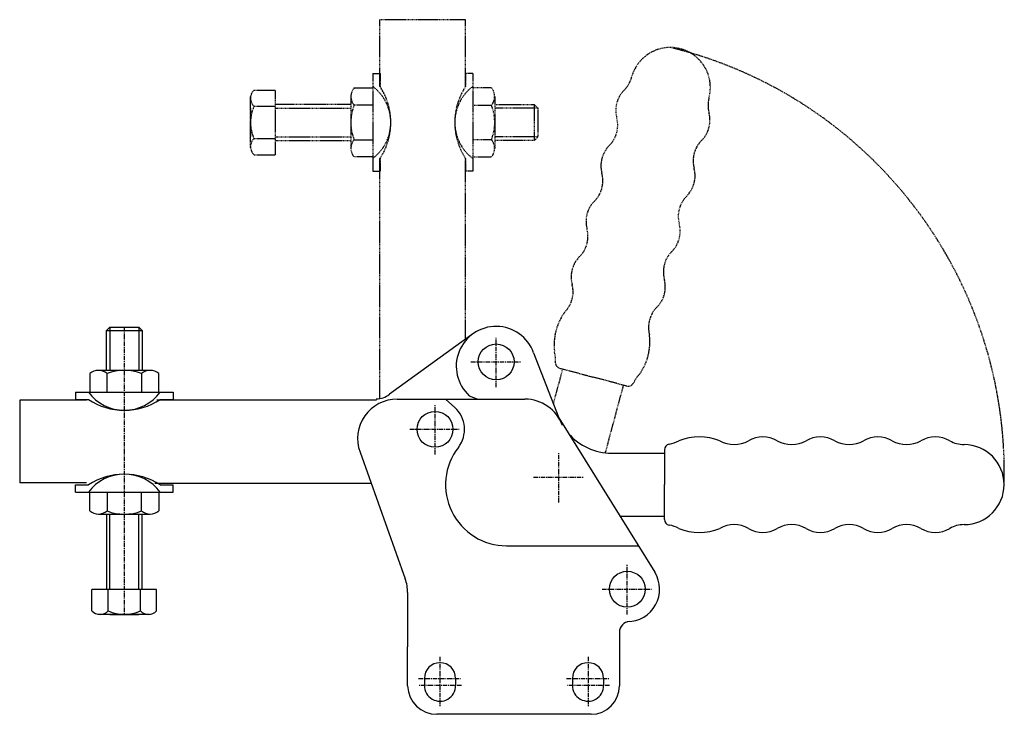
# Model space of a CAD drawing. Extents: x 163 to 437, y 212 to 405.
import ezdxf

# ---------------------------------------------------------------- set-up
doc = ezdxf.new("R2010")
doc.units = 0
doc.linetypes.add('CENTER', pattern=[2, 1.25, -0.25, 0.25, -0.25])
doc.linetypes.add('HIDDEN', pattern=[0.375, 0.25, -0.125])
doc.layers.get('0').update_dxf_attribs({"linetype": 'CONTINUOUS'})
doc.layers.add('BRAUER-1', color=1, linetype='CENTER')
doc.layers.add('BRAUER-5', color=4, linetype='HIDDEN')

# ---------------------------------------------------------------- blocks, each defined once
blk = doc.blocks.new('H3501BS_SP')
for p, q in [((-5, 19.555173), (-4, 20.555173)), ((-5, 19.555173), (5, 19.555173)), ((-5, 8.532345), (-5, 19.555173)), ((-4, 20.555173), (-4, 8.532345)), ((-4, 20.555173), (4, 20.555173)), ((4, 20.555173), (4, 8.532345)), ((4, 20.555173), (5, 19.555173)), ((5, 19.555173), (5, 8.532345)), ((-7.2, 8.532345), (7.2, 8.532345)), ((-9.6, 7.613595), (-9.6, 2.407345)), ((-4.8, 2.407345), (-4.8, 7.613595)), ((4.8, 7.613595), (4.8, 2.407345)), ((9.6, 2.407345), (9.6, 7.613595)), ((-13.6, 2.407345), (-13.600381, 0.405176)), ((-13.600381, 0.405176), (-10, 0.407345)), ((-13.6, 2.407345), (13.6, 2.407345)), ((10, 0.407345), (13.599618, 0.4)), ((13.6, 2.407345), (13.599618, 0.4)), ((-13.599694, -25.396994), (-13.600075, -23.394824)), ((-13.600075, -23.394824), (-9.999694, -23.396994)), ((10.000306, -23.396994), (13.599924, -23.389648)), ((13.600306, -25.396994), (13.599924, -23.389648)), ((-13.599694, -25.396994), (13.600306, -25.396994)), ((-9.599694, -30.603244), (-9.599694, -25.396994)), ((-4.799694, -25.396994), (-4.799694, -30.603244)), ((4.800306, -30.603244), (4.800306, -25.396994)), ((9.600306, -25.396994), (9.600306, -30.603244)), ((-7.199694, -31.521994), (7.200306, -31.521994)), ((-4.999694, -31.521994), (-4.999932, -52.444827)), ((-3.999923, -52.444827), (-3.999694, -31.521994)), ((4.000077, -52.444827), (4.000306, -31.521994)), ((5.000068, -52.444827), (5.000306, -31.521994)), ((-9, -58.444827), (-9, -52.444827)), ((9, -52.444827), (-9, -52.444827)), ((-4.5, -58.444827), (-4.5, -52.444827)), ((4.5, -58.444827), (4.5, -52.444827)), ((9, -58.444827), (9, -52.444827)), ((7, -59.444827), (-7.250001, -59.444827)), ((-4, -59.444827), (4, -59.444827))]:
    blk.add_line(p, q)
for centre, radius, start, end in [((-7.2, 4.857345), 3.654711, 48.952337, 131.047663), ((0, -4.48328), 13.014391, 68.356986, 111.643014), ((7.2, 4.857345), 3.654711, 48.952337, 131.047663), ((0, 9.907345), 12.5, 216.869898, 323.130102), ((0, 15.574012), 18.166667, 236.601511, 303.398488), ((0.000306, -32.896994), 12.5, 36.869898, 143.130102), ((0.000306, -38.56366), 18.166666, 56.60151, 123.398489), ((-7.199694, -27.846994), 3.654711, 228.952337, 311.047663), ((0.000306, -18.506369), 13.014391, 248.356986, 291.643014), ((7.200306, -27.846994), 3.654711, 228.952337, 311.047663), ((-6.75, -56.413577), 3.03125, 222.075022, 317.924978), ((0, -48.819827), 10.625, 244.942385, 295.057615), ((6.75, -56.413577), 3.03125, 222.075022, 317.924978)]:
    blk.add_arc(centre, radius, start, end)
at = {"layer": 'BRAUER-1'}
blk.add_line((0, 20.555173), (0, -59.622997), dxfattribs=at)

msp = doc.modelspace()

# ---------------------------------------------------------------- linework, layer by layer
for p, q in [((288.809778, 317.625319), (265.934049, 301.051992)), ((306.056353, 312.640551), (313.058687, 294.477183)), ((181.620381, 299.392172), (163.02, 299.390003)), ((163.02, 299.390003), (163.02, 276.390003)), ((201.225535, 299.472602), (262.355932, 299.472602)), ((268.075826, 299.710003), (303.636045, 299.710003)), ((284.111603, 297.399527), (281.549561, 299.710003)), ((288.136176, 300.662298), (290.493777, 299.710003)), ((313.058687, 294.477183), (339.777386, 251.567176)), ((342.469874, 285.610001), (342.469873, 275.930003)), ((257.739207, 284.947781), (270.330588, 249.666375)), ((327.75, 284.680003), (342.469873, 284.680003)), ((181.620687, 276.387833), (163.02, 276.390003)), ((200.622274, 276.331063), (260.747237, 276.331063)), ((342.469874, 266.250004), (342.469873, 275.930003)), ((330.24284, 267.180003), (342.469873, 267.180003)), ((298.55, 258.891172), (335.216966, 258.891172)), ((271, 245.869951), (271, 230.810003)), ((329.95, 234.837547), (329.95, 230.810003)), ((271, 219.9), (271, 230.810003)), ((329.95, 230.810003), (329.95, 219.9)), ((275.65, 222), (275.65, 220.000001)), ((284.35, 222), (284.35, 220)), ((316.85, 222), (316.85, 220.000001)), ((325.55, 222), (325.55, 220)), ((322.05, 212), (279.15, 212))]:
    msp.add_line(p, q)
for centre in [(295.620004, 310.06), (278.620004, 291.31), (332.137406, 246.810003)]:
    msp.add_circle(centre, 5)
for centre, radius, start, end in [((295.620004, 308.86), 11.1, 19.912828, 227.60649), ((268.075826, 288.710003), 11, 89.99999, 200.000002), ((262.252845, 305.790003), 6, 270, 307.845468), ((303.636045, 288.610003), 11.1, 20, 90), ((278.620004, 291.31), 8.2, 322.270636, 47.955529), ((327.75, 300.550003), 15.87, 220.755917, 270), ((342.469876, 295.075729), 7.999999, 279.594052, 299.999996), ((352.169871, 273.52663), 15.692691, 68.701513, 111.298459), ((361.869876, 295.075725), 8, 239.999983, 299.999996), ((369.869872, 281.219317), 8, 59.999983, 119.999976), ((377.869876, 295.075721), 8, 239.999983, 299.999996), ((385.869872, 281.219313), 8.000003, 59.999998, 119.999976), ((393.869876, 295.075721), 8, 239.999983, 299.999996), ((401.869872, 281.219313), 8, 59.999983, 119.999976), ((409.869876, 295.075718), 8, 239.999987, 299.999996), ((417.869872, 281.219309), 8, 59.999983, 119.999976), ((425.869876, 295.075714), 8, 239.999987, 269.999996), ((298.55, 275.890003), 16.998831, 142.270564, 270), ((344.069874, 285.610002), 1.6, 99.594047, 180.000036), ((425.869875, 275.929993), 11.145721, 270.000001, 90), ((344.069874, 266.250004), 1.6, 180, 260.405933), ((342.469874, 256.784276), 8, 59.999991, 80.405935), ((352.169874, 278.333374), 15.692691, 248.701532, 291.298476), ((361.869874, 256.784277), 8, 59.999991, 120.000001), ((369.869874, 270.640687), 8, 240.000025, 300.000001), ((377.869874, 256.784281), 8, 59.999991, 120.000001), ((385.869874, 270.640687), 8.000003, 240.00001, 299.999987), ((393.869874, 256.784277), 8, 59.999991, 120.000001), ((401.869874, 270.640683), 8, 240.00001, 300.000001), ((409.869874, 256.784277), 8, 59.999991, 120.000001), ((417.869874, 270.640684), 8, 240.00001, 299.999997), ((425.869874, 256.784277), 8, 89.99999, 120.000001), ((259.9, 245.869951), 11.1, 0, 20.000002), ((332.137406, 246.810003), 9, 270, 31.909211), ((332.95, 234.837547), 3, 93.882826, 180), ((280, 222), 4.35, 0, 180), ((321.2, 222), 4.35, 0, 180), ((279.113872, 220.116684), 8.116765, 181.529744, 270.255037), ((280, 220), 4.35, 179.99998, 0), ((321.2, 220), 4.35, 179.99998, 0), ((322.05, 219.9), 7.9, 270, 0)]:
    msp.add_arc(centre, radius, start, end)
at = {"layer": 'BRAUER-1'}
for p, q in [((295.620004, 303.06), (295.620004, 317.06)), ((288.620004, 310.06), (302.620004, 310.06)), ((278.620004, 284.31), (278.620004, 298.31)), ((271.620004, 291.31), (285.620004, 291.31)), ((313.060004, 270.96), (313.060004, 284.96)), ((306.060004, 277.96), (320.060004, 277.96)), ((332.137406, 239.810003), (332.137406, 253.810003)), ((325.137406, 246.810003), (339.137406, 246.810003)), ((280, 228), (280, 214)), ((321.2, 228), (321.2, 214)), ((274, 222), (286, 222)), ((315.2, 222), (327.2, 222)), ((286, 220), (274, 220)), ((327.2, 220), (315.2, 220))]:
    msp.add_line(p, q, dxfattribs=at)
at = {"layer": 'BRAUER-5'}
for p, q in [((263.297837, 386.709317), (263.300007, 405.310004)), ((287.100007, 405.310004), (263.300007, 405.310004)), ((287.102176, 386.709623), (287.100007, 405.310004)), ((261.305182, 390.309317), (263.307352, 390.309698)), ((261.305182, 390.309317), (261.305182, 363.109317)), ((263.307352, 390.309698), (263.305182, 386.709317)), ((289.109521, 390.309623), (287.107352, 390.310004)), ((287.107352, 390.310004), (287.109521, 386.709623)), ((289.109521, 390.309623), (289.109521, 363.109623)), ((227.257349, 369.709623), (227.257349, 383.959624)), ((228.257349, 385.709623), (234.257349, 385.709623)), ((234.257349, 367.709623), (234.257349, 385.709623)), ((255.180182, 383.909317), (255.180182, 369.509317)), ((256.098932, 386.309317), (261.305182, 386.309317)), ((294.315771, 386.309623), (289.109521, 386.309623)), ((295.234521, 383.909623), (295.234521, 369.509623)), ((228.257349, 381.209623), (234.257349, 381.209623)), ((255.180182, 381.709317), (234.257349, 381.709555)), ((261.305182, 381.509317), (256.098932, 381.509317)), ((289.109521, 381.509623), (294.315771, 381.509623)), ((295.234521, 381.709623), (306.257349, 381.709623)), ((306.257349, 381.709623), (306.257349, 371.709623)), ((306.257349, 381.709623), (307.257349, 380.709623)), ((227.257349, 380.709623), (227.257349, 372.709623)), ((234.257349, 380.709546), (255.180182, 380.709317)), ((307.257349, 380.709623), (295.234521, 380.709623)), ((307.257349, 380.709623), (307.257349, 372.709623)), ((234.257349, 372.709546), (255.180182, 372.709317)), ((307.257349, 372.709623), (295.234521, 372.709623)), ((307.257349, 372.709623), (306.257349, 371.709623)), ((228.257349, 372.209623), (234.257349, 372.209623)), ((234.257349, 371.709555), (255.180182, 371.709317)), ((256.098932, 371.909317), (261.305182, 371.909317)), ((294.315771, 371.909623), (289.109521, 371.909623)), ((306.257349, 371.709623), (295.234521, 371.709623)), ((228.257349, 367.709623), (234.257349, 367.709623)), ((261.305182, 367.109317), (256.098932, 367.109317)), ((263.300347, 299.882148), (263.297837, 366.709317)), ((263.305182, 366.709317), (263.312528, 363.109699)), ((287.100368, 316.297191), (287.102176, 366.709623)), ((287.109521, 366.709623), (287.102176, 363.110005)), ((289.109521, 367.109623), (294.315771, 367.109623)), ((261.305182, 363.109317), (263.312528, 363.109699)), ((289.109521, 363.109623), (287.102176, 363.110005)), ((311.605473, 298.495716), (314.180814, 308.107017)), ((313.282505, 308.347719), (322.632665, 305.84235)), ((331.982826, 303.336983), (322.632665, 305.84235)), ((326.045495, 284.771804), (331.084516, 303.577683))]:
    msp.add_line(p, q, dxfattribs=at)
for centre, radius, start, end in [((344.103033, 386.429274), 11.145721, 345.000001, 165), ((315.400204, 279.345897), 121.663355, 358.391113, 76.354135), ((325.609686, 391.384552), 8, 314.999987, 344.999996), ((253.805182, 376.709317), 12.5, 306.869898, 53.130102), ((248.138516, 376.709317), 18.166666, 326.60151, 33.398489), ((296.609521, 376.709623), 12.5, 126.869898, 233.130102), ((302.276188, 376.709623), 18.166667, 146.601511, 213.398488), ((230.288599, 383.459623), 3.03125, 132.075022, 227.924978), ((258.855182, 383.909317), 3.654711, 138.952337, 221.047663), ((291.559521, 383.909623), 3.654711, 318.952337, 41.047663), ((336.923392, 380.07084), 8, 134.999983, 194.999976), ((237.882349, 376.709623), 10.625, 154.942385, 205.057615), ((268.195807, 376.709317), 13.014391, 158.356986, 201.643014), ((282.218896, 376.709623), 13.014391, 338.356986, 21.643014), ((362.596374, 381.473997), 8, 164.99999, 195.000001), ((347.14156, 377.332892), 8, 315.00001, 14.999997), ((321.468578, 375.92974), 8, 314.999987, 14.999996), ((230.288599, 369.959623), 3.03125, 132.075022, 227.924978), ((258.855182, 369.509317), 3.654711, 138.952337, 221.047663), ((291.559521, 369.509623), 3.654711, 318.952337, 41.047663), ((332.782284, 364.616028), 8, 134.999983, 194.999976), ((358.455269, 366.019183), 8, 134.999991, 195.000001), ((317.32747, 360.474927), 8, 314.999983, 14.999996), ((343.000456, 361.878079), 8, 315.00001, 15.000001), ((328.641179, 349.161214), 8.000003, 134.999998, 194.999976), ((354.314164, 350.56437), 8, 134.999991, 195.000001), ((338.859348, 346.423266), 8.000003, 315.00001, 14.999987), ((313.186365, 345.020114), 8, 314.999983, 14.999996), ((350.173056, 335.109558), 8, 134.999991, 195.000001), ((324.500071, 333.706402), 8, 134.999983, 194.999976), ((309.045257, 329.565302), 8, 314.999983, 14.999996), ((334.718243, 330.968453), 8, 315.000025, 15.000001), ((327.441998, 314.752328), 15.688826, 144.295316, 186.897569), ((346.031955, 319.654744), 8, 134.999991, 195.000001), ((322.729271, 315.700042), 15.688826, 324.295335, 6.897587), ((304.139314, 310.797632), 7.999999, 354.594052, 14.999996), ((313.696614, 309.893201), 1.6, 174.594047, 255.000036), ((332.396937, 304.882464), 1.6, 255, 335.405933), ((341.126017, 300.887072), 8, 134.999991, 155.405935)]:
    msp.add_arc(centre, radius, start, end, dxfattribs=at)

# ---------------------------------------------------------------- block references
msp.add_blockref('H3501BS_SP', (192.138185, 299.2127))

doc.saveas('drawing.dxf')
